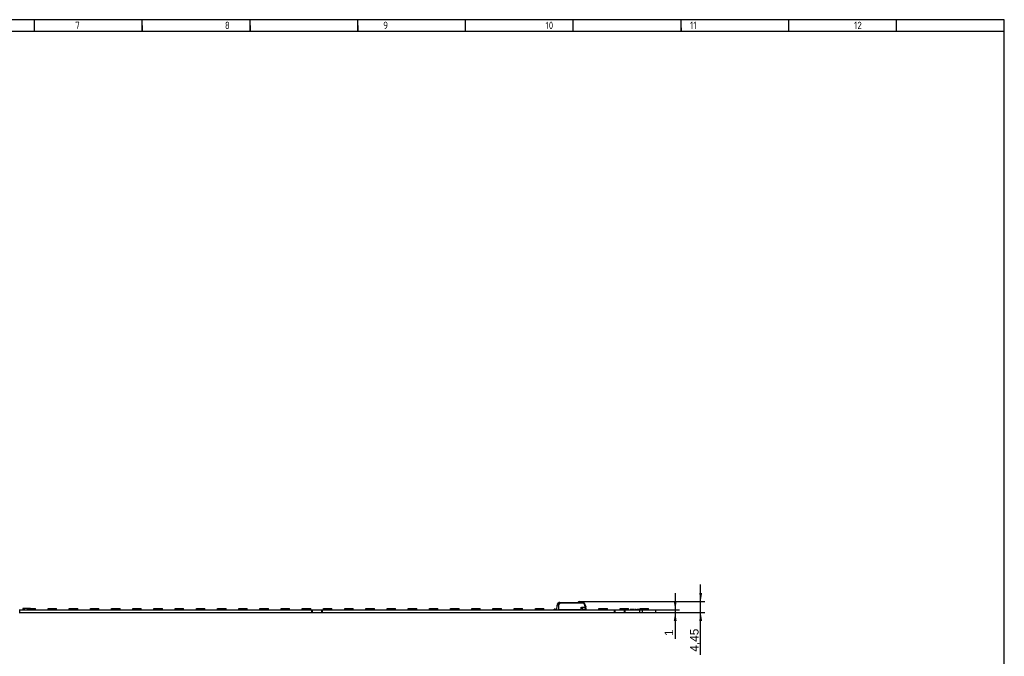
# Model space of a CAD drawing. Header units: millimetres. Extents: x 7 to 819, y 6 to 587.
# Tile 10 of 10: x 412 to 819, y 324 to 587. Entities that reach past the tile are written whole.
import ezdxf
from ezdxf.enums import TextEntityAlignment as Align

# ---------------------------------------------------------------- set-up
doc = ezdxf.new("R2010")
doc.units = ezdxf.units.MM
doc.layers.add('Default', color=7, linetype='Continuous')
doc.layers.add('LINLED_560X24MM_', color=7, linetype='Continuous')
doc.styles.add('SEACAD_Arial', font='arial.ttf')
doc.dimstyles.new('ISO', dxfattribs={"dimtxt": 3.5, "dimasz": 3.5, "dimexe": 1.75, "dimexo": 0, "dimgap": 0.875, "dimtad": 1, "dimtxsty": 'SEACAD_Arial', "dimblk1": '_SE_FILLED', "dimblk2": '_SE_FILLED', "dimsah": 1, "dimcen": 1.75, "dimadec": 0, "dimazin": 0, "dimtfac": 0.5, "dimtdec": 3, "dimtmove": 0, "dimatfit": 3, "dimfxl": 1, "dimarcsym": 0})

# ---------------------------------------------------------------- blocks, each defined once
blk = doc.blocks.new('SE2')
at = {"layer": 'LINLED_560X24MM_', "color": 7, "linetype": 'Continuous'}
for p, q in [((634.53, 345.32), (635.15, 346.06)), ((634.99, 344.94), (635.66, 345.74)), ((635.31, 346.13), (635.53, 346.13)), ((635.53, 346.13), (643.01, 346.13)), ((635.53, 346.02), (635.53, 346.13)), ((635.53, 346.02), (643.07, 346.02)), ((645.45, 345.78), (635.66, 345.78)), ((635.66, 345.78), (635.66, 345.74)), ((645.45, 345.74), (635.66, 345.74)), ((643.29, 346.33), (643.01, 346.13)), ((643.63, 346.43), (645.27, 346.43)), ((643.63, 346.43), (643.63, 346.39)), ((643.63, 346.39), (645.27, 346.39)), ((645.27, 346.39), (645.27, 346.43)), ((645.34, 346.14), (645.27, 346.39)), ((645.45, 345.74), (645.45, 345.78)), ((645.45, 345.74), (646.03, 344.14)), ((645.64, 345.81), (646.22, 344.21)), ((645.7, 345.63), (646.03, 344.73)), ((412.22, 342.98), (412.47, 342.98)), ((412.22, 341.98), (412.47, 341.98)), ((412.47, 341.98), (412.47, 342.98)), ((412.47, 342.98), (533.17, 342.98)), ((412.47, 341.98), (533.17, 341.98)), ((414.27, 343.53), (413.82, 343.53)), ((413.82, 343.53), (413.82, 342.98)), ((416.47, 343.53), (414.27, 343.53)), ((414.27, 343.53), (414.27, 342.98)), ((415.44, 343.63), (418.94, 343.63)), ((415.44, 343.53), (415.44, 343.63)), ((416.92, 343.53), (416.47, 343.53)), ((416.47, 342.98), (416.47, 343.53)), ((416.92, 343.53), (416.92, 342.98)), ((418.94, 342.98), (418.94, 343.63)), ((424.19, 343.63), (427.69, 343.63)), ((424.19, 342.98), (424.19, 343.63)), ((427.69, 342.98), (427.69, 343.63)), ((432.94, 343.63), (436.44, 343.63)), ((432.94, 342.98), (432.94, 343.63)), ((436.44, 342.98), (436.44, 343.63)), ((441.69, 343.63), (445.19, 343.63)), ((441.69, 342.98), (441.69, 343.63)), ((445.19, 342.98), (445.19, 343.63)), ((450.44, 343.63), (453.94, 343.63)), ((450.44, 342.98), (450.44, 343.63)), ((453.94, 342.98), (453.94, 343.63)), ((459.19, 343.63), (462.69, 343.63)), ((459.19, 342.98), (459.19, 343.63)), ((462.69, 342.98), (462.69, 343.63)), ((467.94, 343.63), (471.44, 343.63)), ((467.94, 342.98), (467.94, 343.63)), ((471.44, 342.98), (471.44, 343.63)), ((476.69, 343.63), (480.19, 343.63)), ((476.69, 342.98), (476.69, 343.63)), ((480.19, 342.98), (480.19, 343.63)), ((485.44, 343.63), (488.94, 343.63)), ((485.44, 342.98), (485.44, 343.63)), ((488.94, 342.98), (488.94, 343.63)), ((494.19, 343.63), (497.69, 343.63)), ((494.19, 342.98), (494.19, 343.63)), ((497.69, 342.98), (497.69, 343.63)), ((502.94, 343.63), (506.44, 343.63)), ((502.94, 342.98), (502.94, 343.63)), ((506.44, 342.98), (506.44, 343.63)), ((511.69, 343.63), (515.19, 343.63)), ((511.69, 342.98), (511.69, 343.63)), ((515.19, 342.98), (515.19, 343.63)), ((520.44, 343.63), (523.94, 343.63)), ((520.44, 342.98), (520.44, 343.63)), ((523.94, 342.98), (523.94, 343.63)), ((529.19, 343.63), (532.69, 343.63)), ((529.19, 342.98), (529.19, 343.63)), ((532.69, 342.98), (532.69, 343.63)), ((533.17, 341.98), (533.17, 342.98)), ((533.17, 342.98), (533.42, 342.98)), ((533.17, 341.98), (533.42, 341.98)), ((533.42, 341.98), (533.42, 342.98)), ((533.42, 342.98), (537.22, 342.98)), ((533.42, 341.98), (537.22, 341.98)), ((537.22, 341.98), (537.22, 342.98)), ((537.22, 342.98), (537.47, 342.98)), ((537.22, 341.98), (537.47, 341.98)), ((537.47, 341.98), (537.47, 342.98)), ((537.47, 342.98), (658.17, 342.98)), ((537.47, 341.98), (658.17, 341.98)), ((537.94, 343.63), (541.44, 343.63)), ((537.94, 342.98), (537.94, 343.63)), ((541.44, 342.98), (541.44, 343.63)), ((546.69, 343.63), (550.19, 343.63)), ((546.69, 342.98), (546.69, 343.63)), ((550.19, 342.98), (550.19, 343.63)), ((555.44, 343.63), (558.94, 343.63)), ((555.44, 342.98), (555.44, 343.63)), ((558.94, 342.98), (558.94, 343.63)), ((564.19, 343.63), (567.69, 343.63)), ((564.19, 342.98), (564.19, 343.63)), ((567.69, 342.98), (567.69, 343.63)), ((572.94, 343.63), (576.44, 343.63)), ((572.94, 342.98), (572.94, 343.63)), ((576.44, 342.98), (576.44, 343.63)), ((581.69, 343.63), (585.19, 343.63)), ((581.69, 342.98), (581.69, 343.63)), ((585.19, 342.98), (585.19, 343.63)), ((590.44, 343.63), (593.94, 343.63)), ((590.44, 342.98), (590.44, 343.63)), ((593.94, 342.98), (593.94, 343.63)), ((599.19, 343.63), (602.69, 343.63)), ((599.19, 342.98), (599.19, 343.63)), ((602.69, 342.98), (602.69, 343.63)), ((607.94, 343.63), (611.44, 343.63)), ((607.94, 342.98), (607.94, 343.63)), ((611.44, 342.98), (611.44, 343.63)), ((616.69, 343.63), (620.19, 343.63)), ((616.69, 342.98), (616.69, 343.63)), ((620.19, 342.98), (620.19, 343.63)), ((625.44, 343.63), (628.94, 343.63)), ((625.44, 342.98), (625.44, 343.63)), ((628.94, 342.98), (628.94, 343.63)), ((633.42, 343.28), (633.27, 343.28)), ((633.27, 343.08), (633.27, 343.28)), ((633.27, 343.08), (633.27, 342.98)), ((633.42, 343.28), (634.38, 343.28)), ((633.42, 343.28), (633.42, 343.13)), ((634.38, 343.13), (633.42, 343.13)), ((634.19, 343.63), (634.38, 343.63)), ((634.19, 343.28), (634.19, 343.63)), ((634.37, 343.03), (634.39, 344.94)), ((634.37, 343.03), (634.98, 343.03)), ((634.99, 344.94), (634.98, 343.03)), ((644.42, 343.03), (634.98, 343.03)), ((637.69, 342.98), (637.69, 343.03)), ((642.94, 342.98), (642.94, 343.03)), ((643.07, 343.03), (643.07, 343.02)), ((643.9, 342.98), (643.9, 343.03)), ((644.02, 343.03), (643.97, 342.98)), ((644.42, 343.03), (644.42, 344.14)), ((644.42, 343.03), (645.02, 343.03)), ((644.43, 344.14), (646.03, 344.14)), ((644.62, 343.03), (644.62, 342.98)), ((645.02, 343.03), (645.02, 343.22)), ((646.17, 343.13), (645.02, 343.13)), ((646.17, 343.13), (645.02, 343.13)), ((646.13, 343.82), (646.15, 343.83)), ((646.17, 343.13), (646.17, 343.48)), ((646.31, 343.95), (646.22, 344.21)), ((646.32, 343.2), (646.32, 343.08)), ((646.32, 342.98), (646.32, 343.08)), ((646.37, 343.63), (646.44, 343.63)), ((646.37, 343.33), (646.37, 343.61)), ((646.44, 342.98), (646.44, 343.63)), ((651.69, 343.63), (655.19, 343.63)), ((651.69, 342.98), (651.69, 343.63)), ((655.19, 342.98), (655.19, 343.63)), ((658.17, 341.98), (658.17, 342.98)), ((658.17, 342.98), (658.42, 342.98)), ((658.17, 341.98), (658.42, 341.98)), ((658.42, 341.98), (658.42, 342.98)), ((658.42, 342.98), (662.22, 342.98)), ((658.42, 341.98), (662.22, 341.98)), ((660.44, 343.63), (663.94, 343.63)), ((660.44, 342.98), (660.44, 343.63)), ((662.22, 341.98), (662.22, 342.98)), ((662.22, 342.98), (662.47, 342.98)), ((662.22, 341.98), (662.47, 341.98)), ((662.47, 341.98), (662.47, 342.98)), ((662.47, 342.98), (668.62, 342.98)), ((662.47, 341.98), (668.62, 341.98)), ((663.94, 342.98), (663.94, 343.63)), ((664.81, 343.18), (664.56, 343.18)), ((664.56, 343.18), (664.56, 342.98)), ((664.81, 343.18), (664.81, 342.98)), ((664.85, 343.18), (664.81, 343.18)), ((665.23, 343.18), (664.87, 343.18)), ((664.87, 343.18), (664.87, 342.98)), ((665.37, 343.18), (665.23, 343.18)), ((665.23, 343.18), (665.23, 342.98)), ((665.37, 343.18), (665.37, 342.98)), ((665.76, 343.18), (665.38, 343.18)), ((666.34, 343.18), (665.76, 343.18)), ((665.76, 343.18), (665.76, 342.98)), ((666.34, 343.18), (666.34, 342.98)), ((666.76, 343.18), (666.69, 343.18)), ((666.69, 343.18), (666.69, 342.98)), ((666.91, 343.18), (666.78, 343.18)), ((666.78, 343.18), (666.78, 342.98)), ((666.91, 343.18), (667.28, 343.18)), ((666.91, 343.18), (666.91, 342.98)), ((667.28, 342.98), (667.28, 343.18)), ((668.4, 343.18), (667.3, 343.18)), ((668.4, 343.18), (668.4, 342.98)), ((668.62, 341.98), (668.62, 342.98)), ((668.62, 342.98), (669.62, 342.98)), ((668.62, 341.98), (669.62, 341.98)), ((668.69, 343.63), (672.19, 343.63)), ((668.69, 342.98), (668.69, 343.63)), ((669.62, 341.98), (669.62, 342.98)), ((669.62, 342.98), (675.12, 342.98)), ((669.62, 341.98), (675.12, 341.98)), ((672.19, 342.98), (672.19, 343.63)), ((675.12, 341.98), (675.12, 342.98))]:
    blk.add_line(p, q, dxfattribs=at)
for centre, radius, start, end in [((635.31, 345.93), 0.202, 90.3214, 139.679), ((636.65, 353.26), 7.36, 258.2376, 260.576), ((635.57, 345.59), 0.431, 94.4693, 106.0575), ((620.83, 372.94), 34.91, 309.5581, 310.2759), ((643.63, 345.83), 0.6, 90.0001, 124.507), ((643.6, 345.9), 0.522, 108.3318, 124.8889), ((643.64, 346.03), 0.357, 90.9578, 130.6125), ((645.27, 346.23), 0.2, 20.0005, 89.9999), ((635.13, 342.43), 11.03, 19.4402, 20.5594), ((629.74, 340.18), 16.86, 19.4709, 20.5294), ((633.42, 342.88), 0.25, 90, 126.8699), ((634.99, 344.93), 0.6, 140, 179.5), ((635.32, 343.58), 0.6, 270, 293.5565), ((643.27, 343.58), 0.6, 246.4435, 249.7036), ((643.27, 343.58), 0.6, 249.7036, 270), ((648.12, 338.56), 5.96, 108.5546, 110.4736), ((564.68, 320.24), 84.79, 16.1436, 16.3709), ((644.94, 343.48), 1.23, 359.9594, 16.0983), ((646.17, 343.33), 0.2, 270, 0), ((646.17, 342.88), 0.25, 53.1301, 90), ((645.38, 343.61), 0.999, 0.0032, 20.0029)]:
    blk.add_arc(centre, radius, start, end, dxfattribs=at)
for centre, major_axis, ratio, start_param, end_param in [((645.45, 345.74), (0.188, 0.068), 0.0082, 0, 1.567895), ((634.99, 344.93), (0.6, -0.005), 0.008726, 1.573617, 3.141593), ((634.99, 344.93), (-0.46, 0.386), 0.006685, 4.720219, 6.283185)]:
    blk.add_ellipse(centre, major_axis=major_axis, ratio=ratio, start_param=start_param, end_param=end_param, dxfattribs=at)
for points, knots in [([(635.53, 346.13), (635.52, 346.13), (635.5, 346.12), (635.47, 346.08), (635.46, 346.04), (635.45, 346.01)], [0, 0, 0, 0, 0.5, 0.5, 1, 1, 1, 1]), ([(635.66, 345.74), (635.63, 345.75), (635.58, 345.77), (635.49, 345.86), (635.47, 345.95), (635.45, 346.01)], [0, 0, 0, 0, 0.235372, 0.457314, 1, 1, 1, 1]), ([(635.53, 346.02), (635.54, 346), (635.54, 345.95), (635.56, 345.89), (635.58, 345.84), (635.62, 345.8), (635.65, 345.79), (635.66, 345.78)], [0, 0, 0, 0, 0.272042, 0.497908, 0.684926, 0.845835, 1, 1, 1, 1]), ([(643.07, 346.02), (643.06, 346.03), (643.05, 346.06), (643.04, 346.09), (643.03, 346.11), (643.02, 346.12), (643.01, 346.13), (643.01, 346.13), (643.01, 346.13)], [0, 0, 0, 0, 0.20474, 0.394141, 0.568268, 0.727202, 0.87106, 1, 1, 1, 1]), ([(645.27, 346.39), (645.31, 346.39), (645.36, 346.39), (645.42, 346.36), (645.45, 346.33), (645.46, 346.3)], [0, 0, 0, 0, 0.5, 0.5, 1, 1, 1, 1]), ([(645.53, 346.1), (645.52, 346.12), (645.5, 346.13), (645.43, 346.15), (645.39, 346.15), (645.34, 346.14)], [0, 0, 0, 0, 0.5, 0.5, 1, 1, 1, 1]), ([(645.45, 345.78), (645.44, 345.82), (645.42, 345.88), (645.39, 345.97), (645.37, 346.06), (645.35, 346.11), (645.34, 346.14)], [0, 0, 0, 0, 0.264161, 0.518866, 0.764137, 1, 1, 1, 1]), ([(645.64, 345.81), (645.64, 345.81), (645.61, 345.82), (645.55, 345.81), (645.5, 345.8), (645.45, 345.78)], [0, 0, 0, 0, 0.5, 0.5, 1, 1, 1, 1]), ([(644.43, 344.14), (644.5, 344.04), (644.64, 343.86), (644.83, 343.6), (644.98, 343.38), (645.01, 343.27), (645.02, 343.22)], [0, 0, 0, 0, 0.294755, 0.499673, 0.776792, 1, 1, 1, 1]), ([(646.15, 343.83), (646.2, 343.84), (646.24, 343.87), (646.3, 343.91), (646.32, 343.93), (646.31, 343.95)], [0, 0, 0, 0, 0.5, 0.5, 1, 1, 1, 1]), ([(646.37, 343.61), (646.37, 343.57), (646.35, 343.54), (646.28, 343.49), (646.23, 343.48), (646.17, 343.48)], [0, 0, 0, 0, 0.5, 0.5, 1, 1, 1, 1])]:
    blk.add_open_spline(points, degree=3, knots=knots, dxfattribs=at)
blk.add_open_spline([(643.4, 346.3), (643.36, 346.33), (643.32, 346.34), (643.29, 346.33)], degree=3, dxfattribs=at)
blk = doc.blocks.new('DMBLK130')
at = {"layer": 'Default', "linetype": 'Continuous'}
for points in [[(683.78, 346.48), (682.61, 346.48), (683.2, 342.98)], [(683.78, 338.48), (683.2, 341.98), (682.61, 338.48)]]:
    blk.add_hatch(color=7, dxfattribs=at).paths.add_polyline_path(points)
at = {"layer": 'Default', "color": 7, "linetype": 'Continuous'}
for p, q in [((683.2, 349.98), (683.2, 331.01)), ((675.12, 342.98), (684.95, 342.98)), ((675.12, 341.98), (684.95, 341.98))]:
    blk.add_line(p, q, dxfattribs=at)
at = {"layer": 'Default', "color": 7, "linetype": 'Continuous', "style": 'SEACAD_Arial'}
blk.add_text('1', height=3.5, rotation=90, dxfattribs=at).set_placement((678.82, 332.23), align=Align.TOP_LEFT)
blk = doc.blocks.new('_SE_FILLED')
at = {"color": 0}
blk.add_line((0, 0), (-1, 0), dxfattribs=at)
blk.add_solid([(0, 0), (-1, -0.1665), (-1, 0.1665), (0, 0)], dxfattribs=at)
blk = doc.blocks.new('DMBLK131')
at = {"layer": 'Default', "linetype": 'Continuous'}
for points in [[(694.28, 349.93), (693.11, 349.93), (693.7, 346.43)], [(694.28, 338.48), (693.7, 341.98), (693.11, 338.48)]]:
    blk.add_hatch(color=7, dxfattribs=at).paths.add_polyline_path(points)
at = {"layer": 'Default', "color": 7, "linetype": 'Continuous'}
for p, q in [((693.7, 324.51), (693.7, 353.43)), ((645.27, 346.43), (695.45, 346.43)), ((658.17, 341.98), (695.45, 341.98))]:
    blk.add_line(p, q, dxfattribs=at)
at = {"layer": 'Default', "color": 7, "linetype": 'Continuous', "style": 'SEACAD_Arial'}
blk.add_text('4,45', height=3.5, rotation=90, dxfattribs=at).set_placement((689.32, 325.74), align=Align.TOP_LEFT)

msp = doc.modelspace()

# ---------------------------------------------------------------- linework, layer by layer
at = {"layer": 'Default', "color": 7, "linetype": 'Continuous'}
for p, q in [((819.1, 586.67), (6.708, 586.67)), ((418.6, 581.809), (418.6, 586.67)), ((463.1, 581.809), (463.1, 586.67)), ((507.6, 581.809), (507.6, 586.67)), ((507.6, 581.809), (507.6, 586.67)), ((552.1, 581.809), (552.1, 586.67)), ((596.6, 581.809), (596.6, 586.67)), ((641.1, 581.809), (641.1, 586.67)), ((685.6, 581.809), (685.6, 586.67)), ((730.1, 581.809), (730.1, 586.67)), ((774.6, 581.809), (774.6, 586.67)), ((819.1, 14.67), (819.1, 586.67)), ((819.1, 581.809), (10.978, 581.809)), ((463.1, 584.24), (463.1, 581.809)), ((507.6, 584.24), (507.6, 581.809)), ((552.1, 584.24), (552.1, 581.809)), ((685.6, 583.302), (685.6, 581.809))]:
    msp.add_line(p, q, dxfattribs=at)

# ---------------------------------------------------------------- block references
at = {"layer": 'Default'}
msp.add_blockref('SE2', (0, 0), dxfattribs=at)

# ---------------------------------------------------------------- texts
at = {"layer": 'Default', "insert": (32.361, 585.835), "char_height": 3, "width": 763.84092, "attachment_point": 1}
msp.add_mtext('{\\fSolid Edge ISO|b1||i0||c0|p34;\\C7;\\H3.;\\W0.94;1                                          2                                      3                                      4                                   5                                       6                                     7                                   8                                     9                                      10                                 11                                      12                                    13                                  14                                     15                                   16                                     17                                  18}', dxfattribs=at)

# ---------------------------------------------------------------- dimensions: what is measured, and where the dimension line sits
at = {"layer": 'Default', "color": 7, "linetype": 'Continuous'}
for base, p1, p2, angle, picture, middle, dimtype in [((693.696, 346.432), (658.175, 341.982), (645.271, 346.432), 90, 'DMBLK131', (693.696, 336.549), 160), ((683.196, 342.982), (675.125, 342.982), (675.125, 341.982), 270, 'DMBLK130', (683.196, 336.197), 161)]:
    dim = msp.add_linear_dim(base=base, p1=p1, p2=p2, angle=angle, text='\\A1;<>', dimstyle='ISO', dxfattribs=at)
    dim.commit()
    dim.dimension.update_dxf_attribs({"geometry": picture, "text_midpoint": middle, "dimtype": dimtype})

doc.saveas('drawing.dxf')
